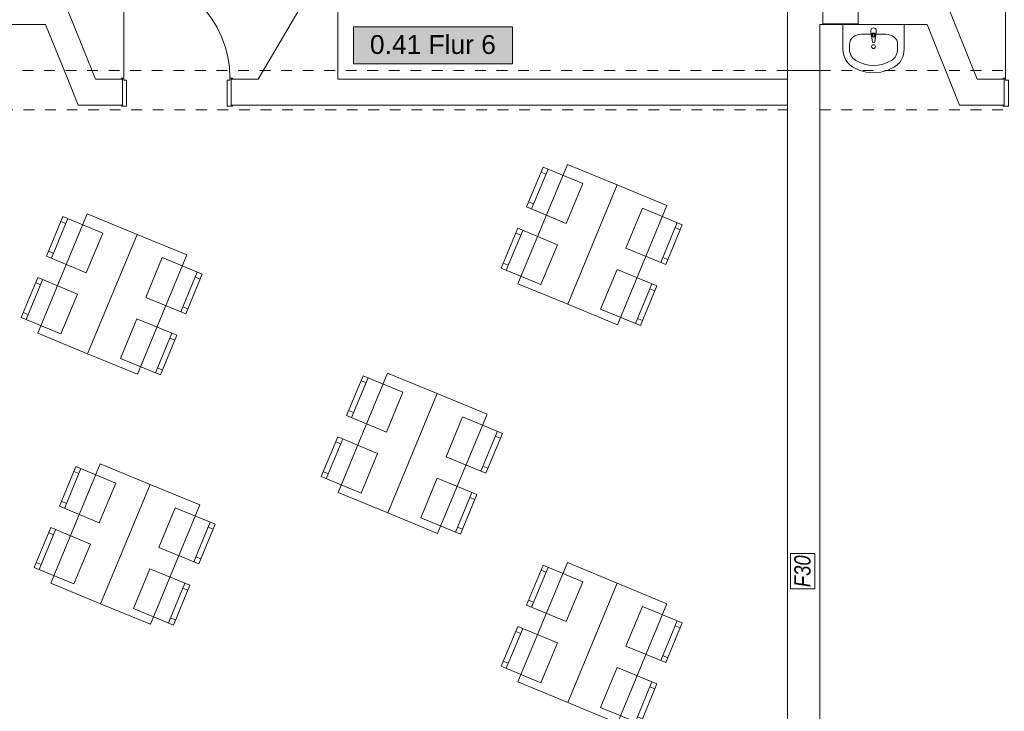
# Model space of a CAD drawing. Header units: metres. Extents: x -79 to 740, y -195 to 69.
# Tile 164 of 256: x 22.57 to 31.71, y 8.05 to 14.48. Entities that reach past the tile are written whole.
import ezdxf
from ezdxf.enums import TextEntityAlignment as Align

# ---------------------------------------------------------------- set-up
doc = ezdxf.new("R2010")
doc.units = ezdxf.units.M
doc.header["$MEASUREMENT"] = 0
doc.linetypes.add('Untersicht', pattern=[0.1, 0.075, -0.025])
for name, color, linetype in [('10 Wand außen', 7, 'Continuous'), ('50 Sanitäreinrichtung', 7, 'Continuous'), ('80 Raum', 7, 'Continuous'), ('97 Brandschutz', 7, 'Continuous'), ('Neubau_50 Möblierung', 7, 'Continuous')]:
    doc.layers.add(name, color=color, linetype=linetype)
doc.styles.add('ERSTELLTER_STIL_1', font='ARIALN.TTF')
doc.styles.add('ERSTELLTER_STIL_3', font='arial.ttf')
doc.styles.add('ERSTELLTER_STIL_6', font='ARIALN.TTF')

# ---------------------------------------------------------------- blocks, each defined once
blk = doc.blocks.new('Blockrahmentür 1-Fl 27')
at = {"layer": '10 Wand außen', "color": 7, "linetype": 'Continuous', "lineweight": 13}
for p, q in [((0.4925, 0.01), (0.4925, 0.995)), ((-0.4925, 0.01), (-0.515, 0.01)), ((-0.515, 0.01), (-0.515, 0)), ((-0.515, 0), (-0.505, 0)), ((-0.505, 0), (-0.505, -0.24)), ((-0.4925, -0.01), (-0.4925, 0.01)), ((0.4925, -0.01), (0.4925, 0.01)), ((0.4925, 0.01), (0.515, 0.01)), ((0.515, 0), (0.505, 0)), ((0.505, 0), (0.505, -0.24)), ((0.515, 0.01), (0.515, 0)), ((-0.4675, -0.01), (-0.4925, -0.01)), ((-0.4675, -0.25), (-0.4675, -0.01)), ((0.4675, -0.25), (0.4675, -0.01)), ((0.4675, -0.01), (0.4925, -0.01)), ((-0.505, -0.24), (-0.515, -0.24)), ((-0.515, -0.24), (-0.515, -0.25)), ((-0.515, -0.25), (-0.4675, -0.25)), ((0.515, -0.25), (0.4675, -0.25)), ((0.505, -0.24), (0.515, -0.24)), ((0.515, -0.24), (0.515, -0.25))]:
    blk.add_line(p, q, dxfattribs=at)
at = {"layer": '10 Wand außen', "color": 7, "linetype": 'Continuous', "lineweight": 9}
for p, q in [((-0.505, 0), (-0.505, -0.24)), ((-0.505, 0), (-0.505, -0.24)), ((0.505, 0), (0.505, -0.24)), ((0.505, 0), (0.505, -0.24))]:
    blk.add_line(p, q, dxfattribs=at)
blk.add_arc((0.4925, 0.01), 0.985, 90, 180, dxfattribs=at)
blk = doc.blocks.new('Flur 6_0.41_29_1', base_point=(32.5014, -8.4338))
at = {"layer": '80 Raum', "linetype": 'Continuous', "lineweight": 0, "true_color": 0x272a1c}
blk.add_hatch(color=250, dxfattribs=at).paths.add_polyline_path([(25.6677, 14.064), (27.1444, 14.064), (27.1444, 14.4077), (25.6677, 14.4077)])
at = {"layer": '80 Raum', "color": 7, "linetype": 'Continuous', "lineweight": 9, "flags": 128}
blk.add_lwpolyline([(25.6677, 14.064), (27.1444, 14.064), (27.1444, 14.4077), (25.6677, 14.4077)], close=True, dxfattribs=at)
at = {"layer": '80 Raum', "color": 7, "lineweight": 9, "style": 'ERSTELLTER_STIL_3'}
blk.add_attdef('stApartmentId', text='', height=0.175, dxfattribs=at).set_placement((26.406, 14.2444), align=Align.MIDDLE_CENTER)
at = {"layer": '80 Raum', "color": 7, "lineweight": 9}
for tag, height, style, p in [('DUMMY_850', 0.2, 'ERSTELLTER_STIL_1', (33.5867, -6.8941)), ('ROOM_NAME', 0.2, 'ERSTELLTER_STIL_1', (31.2514, -6.956)), ('ROOM_NUMBER', 0.175, 'ERSTELLTER_STIL_3', (31.4161, -7.5041)), ('measuredNetAreaCode', 0.175, 'ERSTELLTER_STIL_3', (31.4161, -8.0197)), ('perimeterCode', 0.175, 'ERSTELLTER_STIL_3', (31.4161, -8.3635)), ('ceilingHeightCode', 0.175, 'ERSTELLTER_STIL_3', (31.4161, -8.7072)), ('measuredAreaCode', 0.175, 'ERSTELLTER_STIL_3', (31.4161, -9.051)), ('DUMMY_851_0', 0.175, 'ERSTELLTER_STIL_3', (33.3469, -9.051)), ('DUMMY_852', 0.175, 'ERSTELLTER_STIL_3', (31.4161, -9.3947)), ('DUMMY_851_1', 0.175, 'ERSTELLTER_STIL_3', (33.3469, -9.3947)), ('DUMMY_853', 0.175, 'ERSTELLTER_STIL_3', (31.4161, -9.7385)), ('DUMMY_851_2', 0.175, 'ERSTELLTER_STIL_3', (33.3469, -9.7385))]:
    blk.add_attdef(tag, text='', height=height, dxfattribs=dict(at, style=style)).set_placement(p, align=Align.TOP_LEFT)
blk = doc.blocks.new('Waschbecken 01 27')
at = {"layer": '50 Sanitäreinrichtung', "color": 7, "linetype": 'Continuous', "lineweight": 9}
for p, q in [((-0.0136, -0.0971), (-0.0136, -0.0822)), ((-0.0136, -0.0822), (0.0136, -0.0822)), ((0.0136, -0.0822), (0.0136, -0.0971)), ((0.1129, -0.0923), (-0.1129, -0.0923)), ((-0.223, -0.1833), (-0.223, -0.2291)), ((0.223, -0.1833), (0.223, -0.2291))]:
    blk.add_line(p, q, dxfattribs=at)
at = {"layer": '50 Sanitäreinrichtung', "color": 7, "linetype": 'Continuous', "lineweight": 9, "flags": 128}
blk.add_lwpolyline([(-0.285, 0), (-0.285, -0.2291), (-0.2822, -0.2628), (-0.2741, -0.2955), (-0.2608, -0.326), (-0.2427, -0.3534), (-0.2205, -0.3769), (-0.1949, -0.3956), (-0.133, -0.4255), (-0.0674, -0.4438), (0, -0.45), (0.0674, -0.4438), (0.133, -0.4255), (0.1949, -0.3956), (0.2205, -0.3769), (0.2427, -0.3534), (0.2608, -0.326), (0.2741, -0.2955), (0.2822, -0.2628), (0.285, -0.2291), (0.285, 0)], close=True, dxfattribs=at)
blk.add_lwpolyline([(-0.025, -0.0573), (-0.021, -0.0993, 0.12102), (-0.0177, -0.1088), (-0.0111, -0.1617, 0.882566), (0.0111, -0.1617), (0.0177, -0.1088, 0.12102), (0.021, -0.0993), (0.025, -0.0573, 1)], format="xyb", close=True, dxfattribs=at)
at = {"layer": '50 Sanitäreinrichtung', "color": 7, "linetype": 'Continuous', "lineweight": 9}
blk.add_circle((0, -0.2071), 0.0175, dxfattribs=at)
for centre, radius, start, end in [((0, -0.0974), 0.0211, 212.77103, 327.22897), ((0, -0.0971), 0.0136, 180, 0)]:
    blk.add_arc(centre, radius, start, end, dxfattribs=at)
for centre, major_axis, ratio, start_param, end_param in [((-0.1128, -0.1833), (0.1103, 0), 0.82489, 1.570796, 3.141593), ((0.1128, -0.1833), (0.1103, 0), 0.82489, 0, 1.570796), ((-0.1129, -0.2291), (0, 0.1212), 0.908696, 1.570796, 2.644618), ((0.1129, -0.2291), (0, 0.1212), 0.908696, 3.638567, 4.712389), ((0, 0), (0, 0.3818), 0.908696, 2.644618, 3.638567)]:
    blk.add_ellipse(centre, major_axis=major_axis, ratio=ratio, start_param=start_param, end_param=end_param, dxfattribs=at)
blk = doc.blocks.new('Stuhl 02 27[178]_1', base_point=(25.7393, 10.0757))
at = {"layer": 'Neubau_50 Möblierung', "color": 8, "linetype": 'Continuous', "lineweight": 18}
for p, q in [((25.4163, 10.2103), (25.5701, 10.5796)), ((25.5509, 10.5334), (25.5047, 10.5526)), ((25.4355, 10.2565), (25.3893, 10.2757))]:
    blk.add_line(p, q, dxfattribs=at)
at = {"layer": 'Neubau_50 Möblierung', "color": 8, "linetype": 'Continuous', "lineweight": 18, "flags": 128}
blk.add_lwpolyline([(25.7393, 10.0757), (25.8932, 10.445), (25.5239, 10.5988), (25.3701, 10.2296)], close=True, dxfattribs=at)
blk = doc.blocks.new('Stuhl 02 27[179]_1', base_point=(25.9743, 10.644))
at = {"layer": 'Neubau_50 Möblierung', "color": 8, "linetype": 'Continuous', "lineweight": 18}
for p, q in [((25.6511, 10.7783), (25.8045, 11.1477)), ((25.7853, 11.1015), (25.7392, 11.1207)), ((25.6702, 10.8245), (25.6241, 10.8437))]:
    blk.add_line(p, q, dxfattribs=at)
at = {"layer": 'Neubau_50 Möblierung', "color": 8, "linetype": 'Continuous', "lineweight": 18, "flags": 128}
blk.add_lwpolyline([(25.9743, 10.644), (26.1277, 11.0134), (25.7584, 11.1669), (25.6049, 10.7975)], close=True, dxfattribs=at)
blk = doc.blocks.new('Stuhl 02 27[180]_1', base_point=(26.2927, 9.8466))
at = {"layer": 'Neubau_50 Möblierung', "color": 8, "linetype": 'Continuous', "lineweight": 18}
for p, q in [((26.6164, 9.7135), (26.7686, 10.0834)), ((26.7496, 10.0372), (26.7958, 10.0181)), ((26.6355, 9.7597), (26.6817, 9.7407))]:
    blk.add_line(p, q, dxfattribs=at)
at = {"layer": 'Neubau_50 Möblierung', "color": 8, "linetype": 'Continuous', "lineweight": 18, "flags": 128}
blk.add_lwpolyline([(26.2927, 9.8466), (26.4449, 10.2166), (26.8148, 10.0644), (26.6627, 9.6945)], close=True, dxfattribs=at)
blk = doc.blocks.new('Stuhl 02 27[181]_1', base_point=(26.5283, 10.4147))
at = {"layer": 'Neubau_50 Möblierung', "color": 8, "linetype": 'Continuous', "lineweight": 18}
for p, q in [((26.8518, 10.2812), (27.0043, 10.651)), ((26.9853, 10.6048), (27.0315, 10.5857)), ((26.8709, 10.3274), (26.9171, 10.3084))]:
    blk.add_line(p, q, dxfattribs=at)
at = {"layer": 'Neubau_50 Möblierung', "color": 8, "linetype": 'Continuous', "lineweight": 18, "flags": 128}
blk.add_lwpolyline([(26.5283, 10.4147), (26.6808, 10.7845), (27.0506, 10.6319), (26.898, 10.2622)], close=True, dxfattribs=at)
blk = doc.blocks.new('Stuhl 02 27[182]_1', base_point=(22.9528, 11.5555))
at = {"layer": 'Neubau_50 Möblierung', "color": 8, "linetype": 'Continuous', "lineweight": 18}
for p, q in [((22.6297, 11.6901), (22.7836, 12.0593)), ((22.7643, 12.0132), (22.7182, 12.0324)), ((22.649, 11.7363), (22.6028, 11.7555))]:
    blk.add_line(p, q, dxfattribs=at)
at = {"layer": 'Neubau_50 Möblierung', "color": 8, "linetype": 'Continuous', "lineweight": 18, "flags": 128}
blk.add_lwpolyline([(22.9528, 11.5555), (23.1067, 11.9247), (22.7374, 12.0786), (22.5836, 11.7093)], close=True, dxfattribs=at)
blk = doc.blocks.new('Stuhl 02 27[183]_1', base_point=(23.1877, 12.1238))
at = {"layer": 'Neubau_50 Möblierung', "color": 8, "linetype": 'Continuous', "lineweight": 18}
for p, q in [((22.8645, 12.2581), (23.018, 12.6275)), ((22.9988, 12.5813), (22.9527, 12.6005)), ((22.8837, 12.3043), (22.8375, 12.3234))]:
    blk.add_line(p, q, dxfattribs=at)
at = {"layer": 'Neubau_50 Möblierung', "color": 8, "linetype": 'Continuous', "lineweight": 18, "flags": 128}
blk.add_lwpolyline([(23.1877, 12.1238), (23.3412, 12.4932), (22.9718, 12.6467), (22.8184, 12.2773)], close=True, dxfattribs=at)
blk = doc.blocks.new('Stuhl 02 27[184]_1', base_point=(23.5062, 11.3264))
at = {"layer": 'Neubau_50 Möblierung', "color": 8, "linetype": 'Continuous', "lineweight": 18}
for p, q in [((23.8299, 11.1933), (23.9821, 11.5632)), ((23.9631, 11.5169), (24.0093, 11.4979)), ((23.8489, 11.2395), (23.8952, 11.2205))]:
    blk.add_line(p, q, dxfattribs=at)
at = {"layer": 'Neubau_50 Möblierung', "color": 8, "linetype": 'Continuous', "lineweight": 18, "flags": 128}
blk.add_lwpolyline([(23.5062, 11.3264), (23.6584, 11.6963), (24.0283, 11.5442), (23.8762, 11.1742)], close=True, dxfattribs=at)
blk = doc.blocks.new('Stuhl 02 27[185]_1', base_point=(23.7417, 11.8945))
at = {"layer": 'Neubau_50 Möblierung', "color": 8, "linetype": 'Continuous', "lineweight": 18}
for p, q in [((24.0653, 11.761), (24.2178, 12.1308)), ((24.1987, 12.0846), (24.245, 12.0655)), ((24.0843, 11.8072), (24.1306, 11.7882))]:
    blk.add_line(p, q, dxfattribs=at)
at = {"layer": 'Neubau_50 Möblierung', "color": 8, "linetype": 'Continuous', "lineweight": 18, "flags": 128}
blk.add_lwpolyline([(23.7417, 11.8945), (23.8942, 12.2642), (24.264, 12.1117), (24.1115, 11.7419)], close=True, dxfattribs=at)
blk = doc.blocks.new('Stuhl 02 27[186]_1', base_point=(23.0735, 9.2327))
at = {"layer": 'Neubau_50 Möblierung', "color": 8, "linetype": 'Continuous', "lineweight": 18}
for p, q in [((22.7504, 9.3673), (22.9043, 9.7365)), ((22.8851, 9.6904), (22.8389, 9.7096)), ((22.7697, 9.4135), (22.7235, 9.4327))]:
    blk.add_line(p, q, dxfattribs=at)
at = {"layer": 'Neubau_50 Möblierung', "color": 8, "linetype": 'Continuous', "lineweight": 18, "flags": 128}
blk.add_lwpolyline([(23.0735, 9.2327), (23.2274, 9.6019), (22.8581, 9.7558), (22.7043, 9.3865)], close=True, dxfattribs=at)
blk = doc.blocks.new('Stuhl 02 27[187]_1', base_point=(23.3085, 9.801))
at = {"layer": 'Neubau_50 Möblierung', "color": 8, "linetype": 'Continuous', "lineweight": 18}
for p, q in [((22.9852, 9.9353), (23.1387, 10.3047)), ((23.1195, 10.2585), (23.0734, 10.2777)), ((23.0044, 9.9815), (22.9583, 10.0006))]:
    blk.add_line(p, q, dxfattribs=at)
at = {"layer": 'Neubau_50 Möblierung', "color": 8, "linetype": 'Continuous', "lineweight": 18, "flags": 128}
blk.add_lwpolyline([(23.3085, 9.801), (23.4619, 10.1704), (23.0925, 10.3238), (22.9391, 9.9545)], close=True, dxfattribs=at)
blk = doc.blocks.new('Stuhl 02 27[188]_1', base_point=(23.6269, 9.0036))
at = {"layer": 'Neubau_50 Möblierung', "color": 8, "linetype": 'Continuous', "lineweight": 18}
for p, q in [((23.9506, 8.8705), (24.1028, 9.2404)), ((24.0838, 9.1941), (24.13, 9.1751)), ((23.9696, 8.9167), (24.0159, 8.8977))]:
    blk.add_line(p, q, dxfattribs=at)
at = {"layer": 'Neubau_50 Möblierung', "color": 8, "linetype": 'Continuous', "lineweight": 18, "flags": 128}
blk.add_lwpolyline([(23.6269, 9.0036), (23.7791, 9.3735), (24.149, 9.2214), (23.9969, 8.8514)], close=True, dxfattribs=at)
blk = doc.blocks.new('Stuhl 02 27[189]_1', base_point=(23.8624, 9.5717))
at = {"layer": 'Neubau_50 Möblierung', "color": 8, "linetype": 'Continuous', "lineweight": 18}
for p, q in [((24.186, 9.4382), (24.3385, 9.808)), ((24.3195, 9.7618), (24.3657, 9.7427)), ((24.2051, 9.4844), (24.2513, 9.4654))]:
    blk.add_line(p, q, dxfattribs=at)
at = {"layer": 'Neubau_50 Möblierung', "color": 8, "linetype": 'Continuous', "lineweight": 18, "flags": 128}
blk.add_lwpolyline([(23.8624, 9.5717), (24.015, 9.9414), (24.3847, 9.7889), (24.2322, 9.4191)], close=True, dxfattribs=at)
blk = doc.blocks.new('Stuhl 02 27[194]_1', base_point=(27.4093, 12.0142))
at = {"layer": 'Neubau_50 Möblierung', "color": 8, "linetype": 'Continuous', "lineweight": 18}
for p, q in [((27.0862, 12.1489), (27.2401, 12.5181)), ((27.2208, 12.4719), (27.1747, 12.4912)), ((27.1054, 12.195), (27.0593, 12.2142))]:
    blk.add_line(p, q, dxfattribs=at)
at = {"layer": 'Neubau_50 Möblierung', "color": 8, "linetype": 'Continuous', "lineweight": 18, "flags": 128}
blk.add_lwpolyline([(27.4093, 12.0142), (27.5631, 12.3835), (27.1939, 12.5373), (27.0401, 12.1681)], close=True, dxfattribs=at)
blk = doc.blocks.new('Stuhl 02 27[195]_1', base_point=(27.6442, 12.5825))
at = {"layer": 'Neubau_50 Möblierung', "color": 8, "linetype": 'Continuous', "lineweight": 18}
for p, q in [((27.321, 12.7168), (27.4745, 13.0862)), ((27.4553, 13.04), (27.4091, 13.0592)), ((27.3402, 12.763), (27.294, 12.7822))]:
    blk.add_line(p, q, dxfattribs=at)
at = {"layer": 'Neubau_50 Möblierung', "color": 8, "linetype": 'Continuous', "lineweight": 18, "flags": 128}
blk.add_lwpolyline([(27.6442, 12.5825), (27.7977, 12.9519), (27.4283, 13.1054), (27.2748, 12.736)], close=True, dxfattribs=at)
blk = doc.blocks.new('Stuhl 02 27[196]_1', base_point=(27.9627, 11.7852))
at = {"layer": 'Neubau_50 Möblierung', "color": 8, "linetype": 'Continuous', "lineweight": 18}
for p, q in [((28.2864, 11.652), (28.4386, 12.0219)), ((28.4195, 11.9757), (28.4658, 11.9567)), ((28.3054, 11.6982), (28.3517, 11.6792))]:
    blk.add_line(p, q, dxfattribs=at)
at = {"layer": 'Neubau_50 Möblierung', "color": 8, "linetype": 'Continuous', "lineweight": 18, "flags": 128}
blk.add_lwpolyline([(27.9627, 11.7852), (28.1149, 12.1551), (28.4848, 12.0029), (28.3326, 11.633)], close=True, dxfattribs=at)
blk = doc.blocks.new('Stuhl 02 27[197]_1', base_point=(28.1982, 12.3532))
at = {"layer": 'Neubau_50 Möblierung', "color": 8, "linetype": 'Continuous', "lineweight": 18}
for p, q in [((28.5218, 12.2198), (28.6743, 12.5895)), ((28.6552, 12.5433), (28.7014, 12.5242)), ((28.5408, 12.266), (28.5871, 12.2469))]:
    blk.add_line(p, q, dxfattribs=at)
at = {"layer": 'Neubau_50 Möblierung', "color": 8, "linetype": 'Continuous', "lineweight": 18, "flags": 128}
blk.add_lwpolyline([(28.1982, 12.3532), (28.3507, 12.723), (28.7205, 12.5705), (28.568, 12.2007)], close=True, dxfattribs=at)
blk = doc.blocks.new('Stuhl 02 27[198]_1', base_point=(27.4093, 8.3152))
at = {"layer": 'Neubau_50 Möblierung', "color": 8, "linetype": 'Continuous', "lineweight": 18}
for p, q in [((27.0862, 8.4498), (27.2401, 8.819)), ((27.2208, 8.7729), (27.1747, 8.7921)), ((27.1054, 8.496), (27.0593, 8.5152))]:
    blk.add_line(p, q, dxfattribs=at)
at = {"layer": 'Neubau_50 Möblierung', "color": 8, "linetype": 'Continuous', "lineweight": 18, "flags": 128}
blk.add_lwpolyline([(27.4093, 8.3152), (27.5631, 8.6844), (27.1939, 8.8383), (27.0401, 8.469)], close=True, dxfattribs=at)
blk = doc.blocks.new('Stuhl 02 27[199]_1', base_point=(27.6442, 8.8835))
at = {"layer": 'Neubau_50 Möblierung', "color": 8, "linetype": 'Continuous', "lineweight": 18}
for p, q in [((27.321, 9.0178), (27.4745, 9.3872)), ((27.4553, 9.341), (27.4091, 9.3602)), ((27.3402, 9.064), (27.294, 9.0831))]:
    blk.add_line(p, q, dxfattribs=at)
at = {"layer": 'Neubau_50 Möblierung', "color": 8, "linetype": 'Continuous', "lineweight": 18, "flags": 128}
blk.add_lwpolyline([(27.6442, 8.8835), (27.7977, 9.2529), (27.4283, 9.4064), (27.2748, 9.037)], close=True, dxfattribs=at)
blk = doc.blocks.new('Stuhl 02 27[200]_1', base_point=(27.9627, 8.0861))
at = {"layer": 'Neubau_50 Möblierung', "color": 8, "linetype": 'Continuous', "lineweight": 18}
for p, q in [((28.2864, 7.953), (28.4386, 8.3229)), ((28.4195, 8.2766), (28.4658, 8.2576)), ((28.3054, 7.9992), (28.3517, 7.9802))]:
    blk.add_line(p, q, dxfattribs=at)
at = {"layer": 'Neubau_50 Möblierung', "color": 8, "linetype": 'Continuous', "lineweight": 18, "flags": 128}
blk.add_lwpolyline([(27.9627, 8.0861), (28.1149, 8.456), (28.4848, 8.3039), (28.3326, 7.9339)], close=True, dxfattribs=at)
blk = doc.blocks.new('Stuhl 02 27[201]_1', base_point=(28.1982, 8.6542))
at = {"layer": 'Neubau_50 Möblierung', "color": 8, "linetype": 'Continuous', "lineweight": 18}
for p, q in [((28.5218, 8.5207), (28.6743, 8.8905)), ((28.6552, 8.8443), (28.7014, 8.8252)), ((28.5408, 8.5669), (28.5871, 8.5479))]:
    blk.add_line(p, q, dxfattribs=at)
at = {"layer": 'Neubau_50 Möblierung', "color": 8, "linetype": 'Continuous', "lineweight": 18, "flags": 128}
blk.add_lwpolyline([(28.1982, 8.6542), (28.3507, 9.0239), (28.7205, 8.8714), (28.568, 8.5016)], close=True, dxfattribs=at)
blk = doc.blocks.new('Schultisch 27[258]_1', base_point=(25.9875, 9.8921))
at = {"layer": 'Neubau_50 Möblierung', "color": 8, "linetype": 'Continuous', "lineweight": 18, "flags": 128}
blk.add_lwpolyline([(25.9875, 9.8921), (26.4465, 11.0009), (25.9845, 11.1921), (25.5255, 10.0834)], close=True, dxfattribs=at)
blk = doc.blocks.new('Schultisch 27[259]_1', base_point=(25.9875, 9.8921))
at = {"layer": 'Neubau_50 Möblierung', "color": 8, "linetype": 'Continuous', "lineweight": 18, "flags": 128}
blk.add_lwpolyline([(25.9875, 9.8921), (26.4465, 11.0009), (26.9084, 10.8096), (26.4494, 9.7009)], close=True, dxfattribs=at)
blk = doc.blocks.new('Schultisch 27[260]_1', base_point=(23.2009, 11.3719))
at = {"layer": 'Neubau_50 Möblierung', "color": 8, "linetype": 'Continuous', "lineweight": 18, "flags": 128}
blk.add_lwpolyline([(23.2009, 11.3719), (23.6599, 12.4807), (23.198, 12.6719), (22.739, 11.5632)], close=True, dxfattribs=at)
blk = doc.blocks.new('Schultisch 27[261]_1', base_point=(23.2009, 11.3719))
at = {"layer": 'Neubau_50 Möblierung', "color": 8, "linetype": 'Continuous', "lineweight": 18, "flags": 128}
blk.add_lwpolyline([(23.2009, 11.3719), (23.6599, 12.4807), (24.1219, 12.2894), (23.6629, 11.1807)], close=True, dxfattribs=at)
blk = doc.blocks.new('Schultisch 27[262]_1', base_point=(23.3217, 9.0491))
at = {"layer": 'Neubau_50 Möblierung', "color": 8, "linetype": 'Continuous', "lineweight": 18, "flags": 128}
blk.add_lwpolyline([(23.3217, 9.0491), (23.7806, 10.1578), (23.3187, 10.3491), (22.8597, 9.2403)], close=True, dxfattribs=at)
blk = doc.blocks.new('Schultisch 27[263]_1', base_point=(23.3217, 9.0491))
at = {"layer": 'Neubau_50 Möblierung', "color": 8, "linetype": 'Continuous', "lineweight": 18, "flags": 128}
blk.add_lwpolyline([(23.3217, 9.0491), (23.7806, 10.1578), (24.2426, 9.9666), (23.7836, 8.8579)], close=True, dxfattribs=at)
blk = doc.blocks.new('Schultisch 27[266]_1', base_point=(27.6574, 11.8307))
at = {"layer": 'Neubau_50 Möblierung', "color": 8, "linetype": 'Continuous', "lineweight": 18, "flags": 128}
blk.add_lwpolyline([(27.6574, 11.8307), (28.1164, 12.9394), (27.6544, 13.1307), (27.1954, 12.0219)], close=True, dxfattribs=at)
blk = doc.blocks.new('Schultisch 27[267]_1', base_point=(27.6574, 11.8307))
at = {"layer": 'Neubau_50 Möblierung', "color": 8, "linetype": 'Continuous', "lineweight": 18, "flags": 128}
blk.add_lwpolyline([(27.6574, 11.8307), (28.1164, 12.9394), (28.5784, 12.7482), (28.1194, 11.6394)], close=True, dxfattribs=at)
blk = doc.blocks.new('Schultisch 27[268]_1', base_point=(27.6574, 8.1316))
at = {"layer": 'Neubau_50 Möblierung', "color": 8, "linetype": 'Continuous', "lineweight": 18, "flags": 128}
blk.add_lwpolyline([(27.6574, 8.1316), (28.1164, 9.2403), (27.6544, 9.4316), (27.1954, 8.3229)], close=True, dxfattribs=at)
blk = doc.blocks.new('Schultisch 27[269]_1', base_point=(27.6574, 8.1316))
at = {"layer": 'Neubau_50 Möblierung', "color": 8, "linetype": 'Continuous', "lineweight": 18, "flags": 128}
blk.add_lwpolyline([(27.6574, 8.1316), (28.1164, 9.2403), (28.5784, 9.0491), (28.1194, 7.9404)], close=True, dxfattribs=at)

msp = doc.modelspace()

# ---------------------------------------------------------------- linework, layer by layer
at = {"layer": '10 Wand außen', "color": 7, "linetype": 'Continuous', "lineweight": 9}
for p, q in [((29.6975, 14.0019), (29.6975, 13.6369)), ((29.6975, 14.0019), (29.6975, 13.6369)), ((29.9975, 13.6369), (29.9975, 14.0019)), ((29.9975, 13.6369), (29.9975, 14.0019)), ((23.525, 13.9219), (23.525, 13.6819)), ((24.535, 13.9219), (24.535, 13.6819))]:
    msp.add_line(p, q, dxfattribs=at)
at = {"layer": '10 Wand außen', "color": 7, "linetype": 'Untersicht', "lineweight": 13}
msp.add_line((29.9975, 14.0019), (29.6975, 14.0019), dxfattribs=at)
at = {"layer": '10 Wand außen', "color": 7, "linetype": 'Continuous', "lineweight": 9, "flags": 128}
for points in [[(22.9725, 14.6719), (23.0693, 14.4319)], [(25.2225, 14.6719), (24.7845, 13.9219)], [(25.5225, 13.9219), (25.5225, 14.6719)], [(29.6975, 14.6719), (29.6975, 13.9219)], [(31.1575, 14.6719), (31.2535, 14.4319)], [(21.8125, 14.4319), (22.8105, 14.4319)], [(22.8105, 14.4319), (23.0162, 13.9219)], [(23.275, 13.9219), (23.0693, 14.4319)], [(29.9975, 14.4319), (30.995, 14.4319)], [(29.9975, 13.9219), (29.9975, 14.4319)], [(30.995, 14.4319), (31.295, 13.6819)], [(31.4575, 13.9219), (31.2535, 14.4319)], [(23.113, 13.6819), (23.0162, 13.9219)], [(23.525, 13.9219), (23.275, 13.9219)], [(24.7845, 13.9219), (24.535, 13.9219)], [(29.6975, 13.9219), (25.5225, 13.9219)], [(29.9975, 5.0719), (29.9975, 13.9219)], [(31.71, 13.9219), (31.4575, 13.9219)], [(23.113, 13.6819), (23.525, 13.6819)], [(24.535, 13.6819), (29.6975, 13.6819)], [(29.6975, 13.6819), (29.6975, 5.0719)], [(31.295, 13.6819), (31.5535, 13.6819)], [(31.5535, 13.6819), (31.71, 13.6819)]]:
    msp.add_lwpolyline(points, dxfattribs=at)
at = {"layer": '10 Wand außen', "color": 7, "linetype": 'Untersicht', "lineweight": 13, "flags": 128}
for points in [[(36.0973, 14.0019), (15.9345, 14.0019)], [(18.0066, 13.6369), (29.6975, 13.6369)], [(29.9975, 13.6369), (36.0973, 13.6369)]]:
    msp.add_lwpolyline(points, dxfattribs=at)
at = {"layer": '97 Brandschutz', "color": 1, "linetype": 'Continuous', "lineweight": 13, "flags": 128}
for points in [[(30.0247, 14.4381), (30.3539, 14.4381), (30.3539, 14.6657), (30.0247, 14.6657), (30.0247, 14.4381)], [(29.9515, 9.1876), (29.9515, 9.5168), (29.7239, 9.5168), (29.7239, 9.1876), (29.9515, 9.1876)]]:
    msp.add_lwpolyline(points, close=True, dxfattribs=at)

# ---------------------------------------------------------------- block references
at = {"layer": '10 Wand außen', "color": 7, "linetype": 'Continuous', "lineweight": 13, "xscale": -1}
for p in [(24.03, 13.9219), (32.215, 13.9219)]:
    msp.add_blockref('Blockrahmentür 1-Fl 27', p, dxfattribs=at)
at = {"layer": '50 Sanitäreinrichtung', "color": 7, "linetype": 'Continuous', "lineweight": 13, "xscale": -1}
msp.add_blockref('Waschbecken 01 27', (30.4962, 14.4319), dxfattribs=at)
at = {"layer": '80 Raum', "color": 7, "linetype": 'Continuous', "lineweight": 13}
ref = msp.add_blockref('Flur 6_0.41_29_1', (32.5014, -8.4338), dxfattribs=at)
ref.add_attrib('stApartmentId', '0.41 Flur 6', dxfattribs={"color": 7, "lineweight": 9, "height": 0.175, "style": 'ERSTELLTER_STIL_3'}).set_placement((26.406, 14.2444), align=Align.MIDDLE_CENTER)
at = {"layer": 'Neubau_50 Möblierung', "color": 8, "linetype": 'Continuous', "lineweight": 18}
for name, p in [('Schultisch 27[266]_1', (27.6574, 11.8307)), ('Stuhl 02 27[195]_1', (27.6442, 12.5825)), ('Schultisch 27[267]_1', (27.6574, 11.8307)), ('Stuhl 02 27[197]_1', (28.1982, 12.3532)), ('Schultisch 27[260]_1', (23.2009, 11.3719)), ('Stuhl 02 27[183]_1', (23.1877, 12.1238)), ('Stuhl 02 27[194]_1', (27.4093, 12.0142)), ('Schultisch 27[261]_1', (23.2009, 11.3719)), ('Stuhl 02 27[185]_1', (23.7417, 11.8945)), ('Stuhl 02 27[182]_1', (22.9528, 11.5555)), ('Stuhl 02 27[196]_1', (27.9627, 11.7852)), ('Stuhl 02 27[184]_1', (23.5062, 11.3264)), ('Schultisch 27[258]_1', (25.9875, 9.8921)), ('Stuhl 02 27[179]_1', (25.9743, 10.644)), ('Schultisch 27[259]_1', (25.9875, 9.8921)), ('Stuhl 02 27[181]_1', (26.5283, 10.4147)), ('Stuhl 02 27[178]_1', (25.7393, 10.0757)), ('Schultisch 27[262]_1', (23.3217, 9.0491)), ('Stuhl 02 27[187]_1', (23.3085, 9.801)), ('Schultisch 27[263]_1', (23.3217, 9.0491)), ('Stuhl 02 27[180]_1', (26.2927, 9.8466)), ('Stuhl 02 27[189]_1', (23.8624, 9.5717)), ('Stuhl 02 27[186]_1', (23.0735, 9.2327)), ('Schultisch 27[268]_1', (27.6574, 8.1316)), ('Stuhl 02 27[188]_1', (23.6269, 9.0036)), ('Stuhl 02 27[199]_1', (27.6442, 8.8835)), ('Schultisch 27[269]_1', (27.6574, 8.1316)), ('Stuhl 02 27[201]_1', (28.1982, 8.6542)), ('Stuhl 02 27[198]_1', (27.4093, 8.3152)), ('Stuhl 02 27[200]_1', (27.9627, 8.0861))]:
    msp.add_blockref(name, p, dxfattribs=at)

# ---------------------------------------------------------------- texts
at = {"layer": '97 Brandschutz', "color": 1, "linetype": 'Continuous', "lineweight": 13, "insert": (29.7609, 9.2026), "char_height": 0.15, "attachment_point": 1, "rotation": 90, "style": 'ERSTELLTER_STIL_6'}
msp.add_mtext('\\A1;{\\pql;\\fArial Narrow|b0|i1|c0|p0;\\W1.000000;F\\fArial Narrow|b0|i1|c0|p0;\\W1.000000;30}', dxfattribs=at)

doc.saveas('drawing.dxf')
